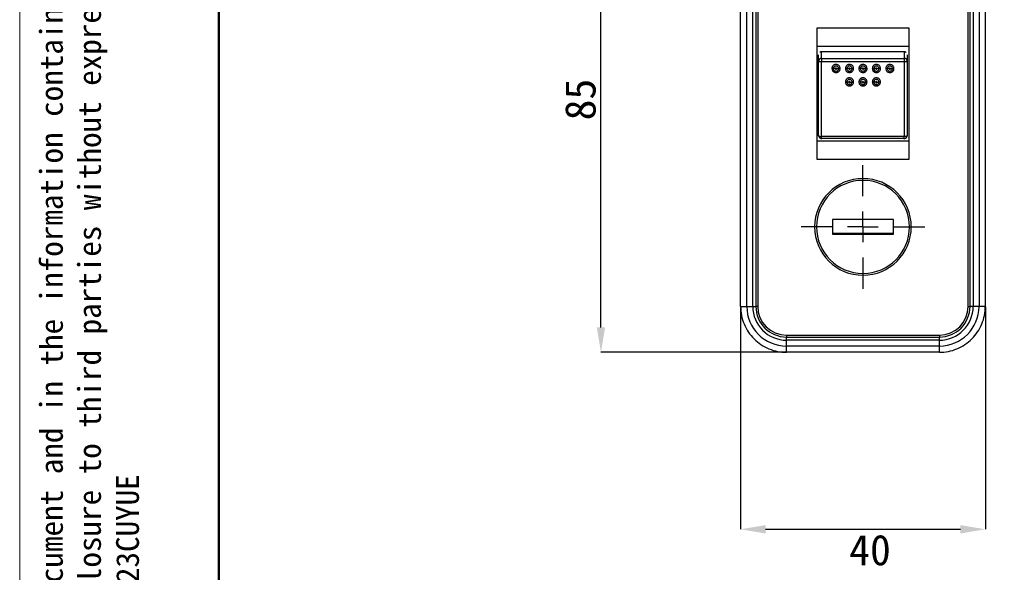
# Model space of a CAD drawing. Header units: millimetres. Extents: x 1140 to 1683, y 113 to 497.
# Tile 2 of 11: x 1140 to 1301, y 242 to 333. Entities that reach past the tile are written whole.
import ezdxf

# ---------------------------------------------------------------- set-up
doc = ezdxf.new("R2010")
doc.units = ezdxf.units.MM
doc.header["$PDSIZE"] = -1
doc.linetypes.add('CENTERX2', pattern=[20.32, 12.7, -2.54, 2.54, -2.54])
doc.layers.add('1轮廓实线层', color=7, linetype='Continuous')
doc.layers.add('3中心线层', color=1, linetype='CENTERX2')
for name, color, linetype, lineweight in [('尺寸线层', 3, 'Continuous', 18), ('粗实线层', 7, 'Continuous', 50), ('细实线层', 3, 'Continuous', 18)]:
    doc.layers.add(name, color=color, linetype=linetype, lineweight=lineweight)
doc.styles.add('SLDTEXTSTYLE0', font='txt', dxfattribs={"width": 0.7})
doc.dimstyles.new('SLDDIMSTYLE0', dxfattribs={"dimtxt": 3.5, "dimasz": 4.08, "dimexe": 0, "dimexo": 0.0625, "dimgap": 0.875, "dimtad": 2, "dimlfac": 2, "dimrnd": 1e-09, "dimzin": 12, "dimdsep": 46, "dimtxsty": 'SLDTEXTSTYLE0', "dimsah": 1, "dimcen": 0.09, "dimadec": 0, "dimazin": 3, "dimtfac": 1, "dimtmove": 0, "dimatfit": 0, "dimfxl": 1, "dimfrac": 2, "dimtolj": 1, "dimtzin": 12, "dimarcsym": 0})

# ---------------------------------------------------------------- blocks, each defined once
blk = doc.blocks.new('_D_2')
at = {"layer": 'Defpoints', "color": 0, "transparency": 16777216}
for p in [(1257.95, 285.75), (1297.95, 285.75), (1297.95, 249.33)]:
    blk.add_point(p, dxfattribs=at)
at = {"layer": '尺寸线层', "color": 0, "lineweight": -2, "transparency": 16777216}
for p, q in [((1257.95, 285.69), (1257.95, 249.33)), ((1297.95, 285.69), (1297.95, 249.33)), ((1262.03, 249.33), (1293.87, 249.33))]:
    blk.add_line(p, q, dxfattribs=at)
at = {"layer": '尺寸线层', "color": 0, "transparency": 16777216}
for points in [[(1262.03, 250.01), (1262.03, 248.65), (1257.95, 249.33)], [(1293.87, 250.01), (1293.87, 248.65), (1297.95, 249.33)]]:
    blk.add_solid(points, dxfattribs=at)
at = {"layer": '尺寸线层', "color": 0, "transparency": 16777216, "insert": (1279.1, 248.45), "char_height": 3.5, "attachment_point": 2}
blk.add_mtext('\\A1;{\\fSimSun|b1|i0|c134|p2;\\H1.42857x;40}', dxfattribs=at)
blk = doc.blocks.new('_D_3')
at = {"layer": 'Defpoints', "color": 0, "transparency": 16777216}
for p in [(1235.12, 363.25), (1265.45, 363.25), (1265.45, 278.25)]:
    blk.add_point(p, dxfattribs=at)
at = {"layer": '尺寸线层', "color": 0, "lineweight": -2, "transparency": 16777216}
for p, q in [((1265.38, 363.25), (1235.12, 363.25)), ((1235.12, 282.33), (1235.12, 359.17)), ((1265.38, 278.25), (1235.12, 278.25))]:
    blk.add_line(p, q, dxfattribs=at)
at = {"layer": '尺寸线层', "color": 0, "transparency": 16777216}
for points in [[(1234.44, 359.17), (1235.8, 359.17), (1235.12, 363.25)], [(1234.44, 282.33), (1235.8, 282.33), (1235.12, 278.25)]]:
    blk.add_solid(points, dxfattribs=at)
at = {"layer": '尺寸线层', "color": 0, "transparency": 16777216, "insert": (1229.24, 319.55), "char_height": 3.5, "attachment_point": 2, "rotation": 90}
blk.add_mtext('\\A1;{\\fSimSun|b1|i0|c134|p2;\\H1.42857x;85}', dxfattribs=at)
blk = doc.blocks.new('SW_CENTERMARKSYMBOL_1')
at = {"layer": '3中心线层', "color": 0}
for p, q in [((0, 2.5), (0, 5.05)), ((0, 0), (0, 1.25)), ((-2.5, 0), (-5.05, 0)), ((0, 0), (-1.25, 0)), ((0, 0), (0, -1.25)), ((0, 0), (1.25, 0)), ((2.5, 0), (5.05, 0)), ((0, -2.5), (0, -5.05))]:
    blk.add_line(p, q, dxfattribs=at)

msp = doc.modelspace()

# ---------------------------------------------------------------- linework, layer by layer
at = {"layer": '1轮廓实线层'}
for p, q in [((1257.946, 285.749), (1257.946, 355.749)), ((1258.964, 285.749), (1258.964, 355.749)), ((1259.93, 285.749), (1259.93, 355.749)), ((1295.964, 355.749), (1295.964, 285.749)), ((1296.93, 355.749), (1296.93, 285.749)), ((1297.947, 355.749), (1297.947, 285.749)), ((1260.447, 333.949), (1260.447, 285.749)), ((1260.747, 333.949), (1260.747, 285.749)), ((1295.147, 285.749), (1295.147, 333.949)), ((1295.447, 285.749), (1295.447, 333.949)), ((1270.447, 331.249), (1285.447, 331.249)), ((1270.447, 309.749), (1270.447, 331.249)), ((1285.447, 331.249), (1285.447, 309.749)), ((1270.447, 328.249), (1285.447, 328.249)), ((1270.697, 325.792), (1270.697, 326.866)), ((1271.197, 326.275), (1271.197, 327.362)), ((1284.697, 327.362), (1271.197, 327.362)), ((1284.697, 327.362), (1284.697, 326.275)), ((1284.831, 327.38), (1284.822, 327.345)), ((1285.029, 327.251), (1284.978, 327.284)), ((1285.197, 326.866), (1285.197, 325.792)), ((1270.697, 313.704), (1270.697, 325.792)), ((1271.197, 326.275), (1271.197, 325.769)), ((1271.197, 326.275), (1284.697, 326.275)), ((1271.197, 325.769), (1284.697, 325.769)), ((1271.197, 313.506), (1271.197, 325.769)), ((1284.697, 326.275), (1284.697, 325.769)), ((1284.697, 325.769), (1284.697, 313.506)), ((1285.197, 325.792), (1285.197, 313.704)), ((1285.447, 312.749), (1270.447, 312.749)), ((1270.697, 313.598), (1270.697, 313.704)), ((1284.697, 313.506), (1271.197, 313.506)), ((1271.197, 313.206), (1271.197, 313.506)), ((1284.697, 313.206), (1271.197, 313.206)), ((1271.197, 313.096), (1271.197, 313.206)), ((1284.697, 313.206), (1284.697, 313.506)), ((1284.697, 313.206), (1284.697, 313.096)), ((1285.197, 313.704), (1285.197, 313.598)), ((1285.447, 309.749), (1270.447, 309.749)), ((1277.947, 306.349), (1277.947, 306.649)), ((1272.947, 299.949), (1272.947, 297.549)), ((1282.947, 299.949), (1272.947, 299.949)), ((1282.947, 297.549), (1282.947, 299.949)), ((1282.947, 297.649), (1272.947, 297.649)), ((1272.947, 297.549), (1282.947, 297.549)), ((1277.947, 291.149), (1277.947, 290.849)), ((1257.946, 285.749), (1258.964, 285.749)), ((1258.964, 285.749), (1259.93, 285.749)), ((1259.93, 285.749), (1260.447, 285.749)), ((1260.747, 285.749), (1260.447, 285.749)), ((1295.147, 285.749), (1295.447, 285.749)), ((1295.964, 285.749), (1295.447, 285.749)), ((1296.93, 285.749), (1295.964, 285.749)), ((1297.947, 285.749), (1296.93, 285.749)), ((1265.447, 281.049), (1290.447, 281.049)), ((1265.447, 281.049), (1265.447, 280.749)), ((1265.447, 280.749), (1290.447, 280.749)), ((1265.447, 280.232), (1265.447, 280.749)), ((1265.447, 279.266), (1265.447, 280.232)), ((1290.447, 280.232), (1265.447, 280.232)), ((1290.447, 281.049), (1290.447, 280.749)), ((1290.447, 280.232), (1290.447, 280.749)), ((1290.447, 279.266), (1290.447, 280.232)), ((1290.447, 279.266), (1265.447, 279.266)), ((1265.447, 278.248), (1265.447, 279.266)), ((1290.447, 278.248), (1290.447, 279.266)), ((1290.447, 278.248), (1265.447, 278.248))]:
    msp.add_line(p, q, dxfattribs=at)
at = {"layer": '1轮廓实线层', "flags": 128}
for points in [[(1271.063, 327.38), (1271.068, 327.361), (1271.072, 327.345)], [(1271.197, 327.397), (1271.197, 327.379), (1271.197, 327.362)], [(1284.697, 327.397), (1284.697, 327.379), (1284.697, 327.362)], [(1270.697, 313.704), (1270.706, 313.666), (1270.735, 313.628), (1270.781, 313.594), (1270.843, 313.564), (1270.919, 313.539), (1271.005, 313.521), (1271.099, 313.51), (1271.197, 313.506)], [(1285.197, 313.704), (1285.187, 313.666), (1285.159, 313.628), (1285.113, 313.594), (1285.05, 313.564), (1284.975, 313.539), (1284.888, 313.521), (1284.794, 313.51), (1284.697, 313.506)]]:
    msp.add_lwpolyline(points, dxfattribs=at)
at = {"layer": '1轮廓实线层'}
for centre, radius, start, end in [((1271.188, 325.784), 0.492, 89.02424, 178.98981), ((1271.072, 328.468), 2.702, 262.01677, 272.64573), ((1284.705, 325.784), 0.492, 1.01019, 90.97576), ((1284.822, 328.468), 2.702, 267.35427, 277.98323), ((1272.9, 322.19), 2.432, 84.74397, 90.551), ((1274.195, 322.19), 2.433, 89.49135, 95.29774), ((1275.1, 322.19), 2.432, 84.74397, 90.551), ((1276.395, 322.19), 2.433, 89.49135, 95.29774), ((1277.3, 322.19), 2.432, 84.74397, 90.551), ((1278.595, 322.19), 2.433, 89.49135, 95.29774), ((1279.5, 322.19), 2.432, 84.74397, 90.551), ((1280.795, 322.19), 2.433, 89.49135, 95.29774), ((1281.7, 322.19), 2.432, 84.74397, 90.551), ((1282.995, 322.19), 2.433, 89.49135, 95.29774), ((1275.099, 321.064), 1.371, 80.62018, 90.94784), ((1276.395, 321.064), 1.372, 89.0947, 99.42092), ((1277.299, 321.064), 1.371, 80.62018, 90.94784), ((1278.595, 321.064), 1.372, 89.09467, 99.42088), ((1279.499, 321.064), 1.371, 80.62018, 90.94784), ((1280.795, 321.064), 1.372, 89.09467, 99.42088), ((1271.196, 313.705), 0.499, 180.10943, 270.10901), ((1284.698, 313.705), 0.499, 269.89099, 359.89057), ((1277.947, 298.749), 7.9, 90, 270), ((1277.947, 298.749), 7.6, 90, 270), ((1277.947, 298.749), 7.9, 270, 90), ((1277.947, 298.749), 7.6, 270, 90), ((1265.447, 285.749), 6.483, 180, 270), ((1265.447, 285.749), 5.517, 180, 270), ((1265.447, 285.749), 5, 180, 270), ((1265.447, 285.749), 4.7, 180, 270), ((1290.447, 285.749), 6.483, 270, 0), ((1290.447, 285.749), 5.517, 270, 0), ((1290.447, 285.749), 4.7, 270, 0), ((1290.447, 285.749), 5, 270, 0)]:
    msp.add_arc(centre, radius, start, end, dxfattribs=at)
for points, knots in [([(1271.072, 327.345), (1271.037, 327.334), (1270.974, 327.315), (1270.925, 327.287), (1270.904, 327.275)], [0, 0, 0, 0, 0.552692, 1, 1, 1, 1]), ([(1271.197, 327.362), (1271.173, 327.361), (1271.131, 327.36), (1271.09, 327.35), (1271.072, 327.345)], [0, 0, 0, 0, 0.5586033, 1, 1, 1, 1]), ([(1284.822, 327.345), (1284.799, 327.351), (1284.758, 327.36), (1284.715, 327.362), (1284.697, 327.362)], [0, 0, 0, 0, 0.5607529, 1, 1, 1, 1]), ([(1284.978, 327.284), (1284.953, 327.296), (1284.905, 327.32), (1284.849, 327.337), (1284.822, 327.345)], [0, 0, 0, 0, 0.5242572, 1, 1, 1, 1]), ([(1274.217, 324.622), (1274.21, 324.698), (1274.197, 324.827), (1274.117, 324.982), (1274.029, 325.092), (1273.921, 325.182), (1273.765, 325.264), (1273.572, 325.3), (1273.383, 325.277), (1273.246, 325.223), (1273.148, 325.161), (1273.072, 325.096), (1273.006, 325.021), (1272.946, 324.925), (1272.89, 324.792), (1272.881, 324.684), (1272.876, 324.622)], [0, 0, 0, 0, 0.1077514, 0.184015, 0.2458176, 0.3083055, 0.3849206, 0.4949516, 0.5834888, 0.653036, 0.7035389, 0.7496022, 0.795657, 0.8458063, 0.9117151, 1, 1, 1, 1]), ([(1276.417, 324.622), (1276.41, 324.698), (1276.397, 324.827), (1276.317, 324.982), (1276.229, 325.092), (1276.121, 325.182), (1275.965, 325.264), (1275.772, 325.3), (1275.583, 325.277), (1275.446, 325.223), (1275.348, 325.161), (1275.272, 325.096), (1275.206, 325.021), (1275.146, 324.925), (1275.09, 324.792), (1275.081, 324.684), (1275.076, 324.622)], [0, 0, 0, 0, 0.1077514, 0.18401498, 0.24581759, 0.30830553, 0.38492061, 0.49495163, 0.58348877, 0.65303604, 0.70353891, 0.74960223, 0.79565698, 0.8458063, 0.91171511, 1, 1, 1, 1]), ([(1278.617, 324.622), (1278.61, 324.698), (1278.597, 324.827), (1278.517, 324.982), (1278.429, 325.092), (1278.321, 325.182), (1278.165, 325.264), (1277.972, 325.3), (1277.783, 325.277), (1277.646, 325.223), (1277.548, 325.161), (1277.472, 325.096), (1277.406, 325.021), (1277.346, 324.925), (1277.29, 324.792), (1277.281, 324.684), (1277.276, 324.622)], [0, 0, 0, 0, 0.1077514, 0.184015, 0.2458176, 0.3083055, 0.3849206, 0.4949516, 0.5834888, 0.653036, 0.7035389, 0.7496022, 0.795657, 0.8458063, 0.9117151, 1, 1, 1, 1]), ([(1280.817, 324.622), (1280.81, 324.698), (1280.797, 324.827), (1280.717, 324.982), (1280.629, 325.092), (1280.521, 325.182), (1280.365, 325.264), (1280.172, 325.3), (1279.983, 325.277), (1279.846, 325.223), (1279.748, 325.161), (1279.672, 325.096), (1279.606, 325.021), (1279.546, 324.925), (1279.49, 324.792), (1279.481, 324.684), (1279.476, 324.622)], [0, 0, 0, 0, 0.1077514, 0.184015, 0.2458176, 0.3083055, 0.3849206, 0.4949516, 0.5834888, 0.653036, 0.7035389, 0.7496022, 0.795657, 0.8458063, 0.9117151, 1, 1, 1, 1]), ([(1283.017, 324.622), (1283.01, 324.698), (1282.997, 324.827), (1282.917, 324.982), (1282.829, 325.092), (1282.721, 325.182), (1282.565, 325.264), (1282.372, 325.3), (1282.183, 325.277), (1282.046, 325.223), (1281.948, 325.161), (1281.872, 325.096), (1281.806, 325.021), (1281.746, 324.925), (1281.69, 324.792), (1281.681, 324.684), (1281.676, 324.622)], [0, 0, 0, 0, 0.1077514, 0.184015, 0.2458176, 0.3083055, 0.3849206, 0.4949516, 0.5834888, 0.653036, 0.7035389, 0.7496022, 0.795657, 0.8458063, 0.9117151, 1, 1, 1, 1]), ([(1272.876, 324.622), (1272.884, 324.547), (1272.896, 324.418), (1272.976, 324.263), (1273.064, 324.154), (1273.173, 324.063), (1273.329, 323.982), (1273.522, 323.946), (1273.71, 323.969), (1273.847, 324.022), (1273.946, 324.084), (1274.022, 324.149), (1274.087, 324.224), (1274.148, 324.32), (1274.204, 324.453), (1274.212, 324.561), (1274.217, 324.622)], [0, 0, 0, 0, 0.1077551, 0.1840243, 0.2458303, 0.3083189, 0.3849173, 0.4949229, 0.5834583, 0.6530117, 0.7035176, 0.7495837, 0.7956418, 0.8457943, 0.9117082, 1, 1, 1, 1]), ([(1273.971, 324.612), (1273.965, 324.668), (1273.952, 324.779), (1273.854, 324.921), (1273.714, 325.015), (1273.547, 325.049), (1273.38, 325.015), (1273.24, 324.921), (1273.142, 324.779), (1273.129, 324.668), (1273.123, 324.612)], [0, 0, 0, 0, 0.1252797, 0.2504348, 0.3752313, 0.500015, 0.6248047, 0.749598, 0.8747368, 1, 1, 1, 1]), ([(1273.451, 324.599), (1273.416, 324.599), (1273.344, 324.599), (1273.223, 324.603), (1273.16, 324.609), (1273.123, 324.612)], [0, 0, 0, 0, 0.2768715, 0.5619979, 1, 1, 1, 1]), ([(1273.123, 324.612), (1273.129, 324.557), (1273.142, 324.445), (1273.24, 324.304), (1273.38, 324.209), (1273.547, 324.176), (1273.714, 324.209), (1273.854, 324.304), (1273.952, 324.445), (1273.965, 324.557), (1273.971, 324.612)], [0, 0, 0, 0, 0.1252764, 0.2504242, 0.3752211, 0.5000149, 0.6248149, 0.7496085, 0.87474, 1, 1, 1, 1]), ([(1273.643, 324.599), (1273.641, 324.611), (1273.639, 324.634), (1273.622, 324.66), (1273.602, 324.679), (1273.576, 324.692), (1273.543, 324.697), (1273.511, 324.69), (1273.487, 324.675), (1273.468, 324.656), (1273.454, 324.63), (1273.452, 324.609), (1273.451, 324.599)], [0, 0, 0, 0, 0.1212161, 0.2283699, 0.3028701, 0.3958366, 0.5147081, 0.629627, 0.7156204, 0.7889884, 0.8958823, 1, 1, 1, 1]), ([(1273.451, 324.599), (1273.452, 324.586), (1273.455, 324.563), (1273.471, 324.537), (1273.492, 324.518), (1273.518, 324.505), (1273.551, 324.5), (1273.583, 324.507), (1273.607, 324.522), (1273.625, 324.541), (1273.64, 324.567), (1273.642, 324.588), (1273.643, 324.599)], [0, 0, 0, 0, 0.12118616, 0.22828298, 0.30276203, 0.39575062, 0.51470226, 0.62970188, 0.71571562, 0.78905529, 0.89589331, 1, 1, 1, 1]), ([(1273.643, 324.599), (1273.678, 324.599), (1273.75, 324.599), (1273.871, 324.603), (1273.933, 324.609), (1273.971, 324.612)], [0, 0, 0, 0, 0.2768715, 0.5619979, 1, 1, 1, 1]), ([(1275.076, 324.622), (1275.084, 324.547), (1275.096, 324.418), (1275.176, 324.263), (1275.264, 324.154), (1275.373, 324.063), (1275.529, 323.982), (1275.722, 323.946), (1275.91, 323.969), (1276.047, 324.022), (1276.146, 324.084), (1276.222, 324.149), (1276.287, 324.224), (1276.348, 324.32), (1276.404, 324.453), (1276.412, 324.561), (1276.417, 324.622)], [0, 0, 0, 0, 0.1077551, 0.1840243, 0.2458303, 0.3083189, 0.3849173, 0.4949229, 0.5834583, 0.6530117, 0.7035176, 0.7495837, 0.7956418, 0.8457943, 0.9117082, 1, 1, 1, 1]), ([(1276.171, 324.612), (1276.165, 324.668), (1276.152, 324.779), (1276.054, 324.921), (1275.914, 325.015), (1275.747, 325.049), (1275.58, 325.015), (1275.44, 324.921), (1275.342, 324.779), (1275.329, 324.668), (1275.323, 324.612)], [0, 0, 0, 0, 0.1252797, 0.2504348, 0.3752313, 0.500015, 0.6248047, 0.749598, 0.8747368, 1, 1, 1, 1]), ([(1275.651, 324.599), (1275.616, 324.599), (1275.544, 324.599), (1275.423, 324.603), (1275.36, 324.609), (1275.323, 324.612)], [0, 0, 0, 0, 0.2768715, 0.5619979, 1, 1, 1, 1]), ([(1275.323, 324.612), (1275.329, 324.557), (1275.342, 324.445), (1275.44, 324.304), (1275.58, 324.209), (1275.747, 324.176), (1275.914, 324.209), (1276.054, 324.304), (1276.152, 324.445), (1276.165, 324.557), (1276.171, 324.612)], [0, 0, 0, 0, 0.1252764, 0.2504242, 0.3752211, 0.5000149, 0.6248149, 0.7496085, 0.87474, 1, 1, 1, 1]), ([(1275.843, 324.599), (1275.841, 324.611), (1275.839, 324.634), (1275.822, 324.66), (1275.802, 324.679), (1275.776, 324.692), (1275.743, 324.697), (1275.711, 324.69), (1275.687, 324.675), (1275.668, 324.656), (1275.654, 324.63), (1275.652, 324.609), (1275.651, 324.599)], [0, 0, 0, 0, 0.1212161, 0.2283699, 0.3028701, 0.3958366, 0.5147081, 0.629627, 0.7156204, 0.7889884, 0.8958823, 1, 1, 1, 1]), ([(1275.651, 324.599), (1275.652, 324.586), (1275.655, 324.563), (1275.671, 324.537), (1275.692, 324.518), (1275.718, 324.505), (1275.751, 324.5), (1275.783, 324.507), (1275.807, 324.522), (1275.825, 324.541), (1275.84, 324.567), (1275.842, 324.588), (1275.843, 324.599)], [0, 0, 0, 0, 0.1211862, 0.228283, 0.302762, 0.3957506, 0.5147023, 0.6297019, 0.7157156, 0.7890553, 0.8958933, 1, 1, 1, 1]), ([(1275.843, 324.599), (1275.878, 324.599), (1275.95, 324.599), (1276.071, 324.603), (1276.133, 324.609), (1276.171, 324.612)], [0, 0, 0, 0, 0.27687149, 0.56199789, 1, 1, 1, 1]), ([(1277.276, 324.622), (1277.284, 324.547), (1277.296, 324.418), (1277.376, 324.263), (1277.464, 324.154), (1277.573, 324.063), (1277.729, 323.982), (1277.922, 323.946), (1278.11, 323.969), (1278.247, 324.022), (1278.346, 324.084), (1278.422, 324.149), (1278.487, 324.224), (1278.548, 324.32), (1278.604, 324.453), (1278.612, 324.561), (1278.617, 324.622)], [0, 0, 0, 0, 0.1077551, 0.1840243, 0.2458303, 0.3083189, 0.3849173, 0.4949229, 0.5834583, 0.6530117, 0.7035176, 0.7495837, 0.7956418, 0.8457943, 0.9117082, 1, 1, 1, 1]), ([(1278.371, 324.612), (1278.365, 324.668), (1278.352, 324.779), (1278.254, 324.921), (1278.114, 325.015), (1277.947, 325.049), (1277.78, 325.015), (1277.64, 324.921), (1277.542, 324.779), (1277.529, 324.668), (1277.523, 324.612)], [0, 0, 0, 0, 0.1252797, 0.2504348, 0.3752313, 0.500015, 0.6248047, 0.749598, 0.8747368, 1, 1, 1, 1]), ([(1277.851, 324.599), (1277.816, 324.599), (1277.744, 324.599), (1277.623, 324.603), (1277.56, 324.609), (1277.523, 324.612)], [0, 0, 0, 0, 0.2768715, 0.5619979, 1, 1, 1, 1]), ([(1277.523, 324.612), (1277.529, 324.557), (1277.542, 324.445), (1277.64, 324.304), (1277.78, 324.209), (1277.947, 324.176), (1278.114, 324.209), (1278.254, 324.304), (1278.352, 324.445), (1278.365, 324.557), (1278.371, 324.612)], [0, 0, 0, 0, 0.1252764, 0.2504242, 0.3752211, 0.5000149, 0.6248149, 0.7496085, 0.87474, 1, 1, 1, 1]), ([(1278.043, 324.599), (1278.041, 324.611), (1278.039, 324.634), (1278.022, 324.66), (1278.002, 324.679), (1277.976, 324.692), (1277.943, 324.697), (1277.911, 324.69), (1277.887, 324.675), (1277.868, 324.656), (1277.854, 324.63), (1277.852, 324.609), (1277.851, 324.599)], [0, 0, 0, 0, 0.1212161, 0.2283699, 0.3028701, 0.3958366, 0.5147081, 0.629627, 0.7156204, 0.7889884, 0.8958823, 1, 1, 1, 1]), ([(1277.851, 324.599), (1277.852, 324.586), (1277.855, 324.563), (1277.871, 324.537), (1277.892, 324.518), (1277.918, 324.505), (1277.951, 324.5), (1277.983, 324.507), (1278.007, 324.522), (1278.025, 324.541), (1278.04, 324.567), (1278.042, 324.588), (1278.043, 324.599)], [0, 0, 0, 0, 0.1211862, 0.228283, 0.302762, 0.3957506, 0.5147023, 0.6297019, 0.7157156, 0.7890553, 0.8958933, 1, 1, 1, 1]), ([(1278.043, 324.599), (1278.078, 324.599), (1278.15, 324.599), (1278.271, 324.603), (1278.333, 324.609), (1278.371, 324.612)], [0, 0, 0, 0, 0.2768715, 0.5619979, 1, 1, 1, 1]), ([(1279.476, 324.622), (1279.484, 324.547), (1279.496, 324.418), (1279.576, 324.263), (1279.664, 324.154), (1279.773, 324.063), (1279.929, 323.982), (1280.122, 323.946), (1280.31, 323.969), (1280.447, 324.022), (1280.546, 324.084), (1280.622, 324.149), (1280.687, 324.224), (1280.748, 324.32), (1280.804, 324.453), (1280.812, 324.561), (1280.817, 324.622)], [0, 0, 0, 0, 0.1077551, 0.1840243, 0.2458303, 0.3083189, 0.3849173, 0.4949229, 0.5834583, 0.6530117, 0.7035176, 0.7495837, 0.7956418, 0.8457943, 0.9117082, 1, 1, 1, 1]), ([(1280.571, 324.612), (1280.565, 324.668), (1280.552, 324.779), (1280.454, 324.921), (1280.314, 325.015), (1280.147, 325.049), (1279.98, 325.015), (1279.84, 324.921), (1279.742, 324.779), (1279.729, 324.668), (1279.723, 324.612)], [0, 0, 0, 0, 0.12527965, 0.25043483, 0.37523135, 0.500015, 0.62480465, 0.74959797, 0.87473681, 1, 1, 1, 1]), ([(1280.051, 324.599), (1280.016, 324.599), (1279.944, 324.599), (1279.823, 324.603), (1279.76, 324.609), (1279.723, 324.612)], [0, 0, 0, 0, 0.2768715, 0.5619979, 1, 1, 1, 1]), ([(1279.723, 324.612), (1279.729, 324.557), (1279.742, 324.445), (1279.84, 324.304), (1279.98, 324.209), (1280.147, 324.176), (1280.314, 324.209), (1280.454, 324.304), (1280.552, 324.445), (1280.565, 324.557), (1280.571, 324.612)], [0, 0, 0, 0, 0.12527643, 0.25042421, 0.37522109, 0.50001494, 0.6248149, 0.74960847, 0.87474, 1, 1, 1, 1]), ([(1280.243, 324.599), (1280.241, 324.611), (1280.239, 324.634), (1280.222, 324.66), (1280.202, 324.679), (1280.176, 324.692), (1280.143, 324.697), (1280.111, 324.69), (1280.087, 324.675), (1280.068, 324.656), (1280.054, 324.63), (1280.052, 324.609), (1280.051, 324.599)], [0, 0, 0, 0, 0.1212161, 0.2283699, 0.3028701, 0.3958366, 0.5147081, 0.629627, 0.7156204, 0.7889884, 0.8958823, 1, 1, 1, 1]), ([(1280.051, 324.599), (1280.052, 324.586), (1280.055, 324.563), (1280.071, 324.537), (1280.092, 324.518), (1280.118, 324.505), (1280.151, 324.5), (1280.183, 324.507), (1280.207, 324.522), (1280.225, 324.541), (1280.24, 324.567), (1280.242, 324.588), (1280.243, 324.599)], [0, 0, 0, 0, 0.1211862, 0.228283, 0.302762, 0.3957506, 0.5147023, 0.6297019, 0.7157156, 0.7890553, 0.8958933, 1, 1, 1, 1]), ([(1280.243, 324.599), (1280.278, 324.599), (1280.35, 324.599), (1280.471, 324.603), (1280.533, 324.609), (1280.571, 324.612)], [0, 0, 0, 0, 0.27687149, 0.56199789, 1, 1, 1, 1]), ([(1281.676, 324.622), (1281.684, 324.547), (1281.696, 324.418), (1281.776, 324.263), (1281.864, 324.154), (1281.973, 324.063), (1282.129, 323.982), (1282.322, 323.946), (1282.51, 323.969), (1282.647, 324.022), (1282.746, 324.084), (1282.822, 324.149), (1282.887, 324.224), (1282.948, 324.32), (1283.004, 324.453), (1283.012, 324.561), (1283.017, 324.622)], [0, 0, 0, 0, 0.1077551, 0.1840243, 0.2458303, 0.3083189, 0.3849173, 0.4949229, 0.5834583, 0.6530117, 0.7035176, 0.7495837, 0.7956418, 0.8457943, 0.9117082, 1, 1, 1, 1]), ([(1282.771, 324.612), (1282.765, 324.668), (1282.752, 324.779), (1282.654, 324.921), (1282.514, 325.015), (1282.347, 325.049), (1282.18, 325.015), (1282.04, 324.921), (1281.942, 324.779), (1281.929, 324.668), (1281.923, 324.612)], [0, 0, 0, 0, 0.1252797, 0.2504348, 0.3752313, 0.500015, 0.6248047, 0.749598, 0.8747368, 1, 1, 1, 1]), ([(1282.251, 324.599), (1282.216, 324.599), (1282.144, 324.599), (1282.023, 324.603), (1281.96, 324.609), (1281.923, 324.612)], [0, 0, 0, 0, 0.2768715, 0.5619979, 1, 1, 1, 1]), ([(1281.923, 324.612), (1281.929, 324.557), (1281.942, 324.445), (1282.04, 324.304), (1282.18, 324.209), (1282.347, 324.176), (1282.514, 324.209), (1282.654, 324.304), (1282.752, 324.445), (1282.765, 324.557), (1282.771, 324.612)], [0, 0, 0, 0, 0.1252764, 0.2504242, 0.3752211, 0.5000149, 0.6248149, 0.7496085, 0.87474, 1, 1, 1, 1]), ([(1282.443, 324.599), (1282.441, 324.611), (1282.439, 324.634), (1282.422, 324.66), (1282.402, 324.679), (1282.376, 324.692), (1282.343, 324.697), (1282.311, 324.69), (1282.287, 324.675), (1282.268, 324.656), (1282.254, 324.63), (1282.252, 324.609), (1282.251, 324.599)], [0, 0, 0, 0, 0.1212161, 0.2283699, 0.3028701, 0.3958366, 0.5147081, 0.629627, 0.7156204, 0.7889884, 0.8958823, 1, 1, 1, 1]), ([(1282.251, 324.599), (1282.252, 324.586), (1282.255, 324.563), (1282.271, 324.537), (1282.292, 324.518), (1282.318, 324.505), (1282.351, 324.5), (1282.383, 324.507), (1282.407, 324.522), (1282.425, 324.541), (1282.44, 324.567), (1282.442, 324.588), (1282.443, 324.599)], [0, 0, 0, 0, 0.12118616, 0.22828298, 0.30276203, 0.39575062, 0.51470226, 0.62970188, 0.71571562, 0.78905529, 0.89589331, 1, 1, 1, 1]), ([(1282.443, 324.599), (1282.478, 324.599), (1282.55, 324.599), (1282.671, 324.603), (1282.733, 324.609), (1282.771, 324.612)], [0, 0, 0, 0, 0.2768715, 0.5619979, 1, 1, 1, 1]), ([(1276.417, 322.435), (1276.41, 322.51), (1276.397, 322.638), (1276.317, 322.793), (1276.229, 322.902), (1276.121, 322.992), (1275.965, 323.073), (1275.771, 323.109), (1275.583, 323.086), (1275.446, 323.033), (1275.347, 322.971), (1275.271, 322.906), (1275.206, 322.831), (1275.145, 322.736), (1275.09, 322.604), (1275.081, 322.497), (1275.076, 322.435)], [0, 0, 0, 0, 0.1077771, 0.1839937, 0.245796, 0.3083001, 0.3850184, 0.4951847, 0.5837127, 0.6532118, 0.7036944, 0.7497451, 0.7957849, 0.8459167, 0.9117855, 1, 1, 1, 1]), ([(1275.076, 322.435), (1275.084, 322.36), (1275.096, 322.232), (1275.176, 322.078), (1275.264, 321.97), (1275.372, 321.879), (1275.529, 321.799), (1275.722, 321.763), (1275.911, 321.786), (1276.048, 321.839), (1276.147, 321.901), (1276.231, 321.972), (1276.312, 322.071), (1276.396, 322.226), (1276.409, 322.357), (1276.417, 322.435)], [0, 0, 0, 0, 0.1077998, 0.1840019, 0.2458025, 0.3083249, 0.3851909, 0.4955785, 0.5841495, 0.653629, 0.7041079, 0.7501553, 0.8117951, 0.8878396, 1, 1, 1, 1]), ([(1276.171, 322.417), (1276.165, 322.472), (1276.152, 322.583), (1276.054, 322.724), (1275.914, 322.818), (1275.747, 322.851), (1275.58, 322.818), (1275.44, 322.724), (1275.342, 322.583), (1275.329, 322.472), (1275.323, 322.417)], [0, 0, 0, 0, 0.12535863, 0.25052358, 0.37528276, 0.50001496, 0.62475351, 0.74951018, 0.87465767, 1, 1, 1, 1]), ([(1275.651, 322.393), (1275.616, 322.393), (1275.544, 322.394), (1275.423, 322.401), (1275.36, 322.411), (1275.323, 322.417)], [0, 0, 0, 0, 0.2768715, 0.5619979, 1, 1, 1, 1]), ([(1275.323, 322.417), (1275.327, 322.369), (1275.335, 322.287), (1275.386, 322.189), (1275.442, 322.12), (1275.51, 322.062), (1275.609, 322.011), (1275.731, 321.988), (1275.851, 322.003), (1275.937, 322.037), (1276, 322.076), (1276.053, 322.121), (1276.105, 322.184), (1276.157, 322.284), (1276.166, 322.367), (1276.171, 322.417)], [0, 0, 0, 0, 0.1083686, 0.1847347, 0.2468448, 0.309177, 0.3858249, 0.4956365, 0.5837249, 0.6529012, 0.7032888, 0.7491764, 0.8111416, 0.8872995, 1, 1, 1, 1]), ([(1275.843, 322.393), (1275.841, 322.405), (1275.839, 322.428), (1275.822, 322.454), (1275.802, 322.473), (1275.776, 322.487), (1275.742, 322.491), (1275.711, 322.484), (1275.687, 322.469), (1275.668, 322.45), (1275.654, 322.424), (1275.652, 322.403), (1275.651, 322.393)], [0, 0, 0, 0, 0.1222945, 0.229527, 0.3038665, 0.3965336, 0.5149749, 0.6293351, 0.7149293, 0.7881757, 0.8952155, 1, 1, 1, 1]), ([(1275.651, 322.393), (1275.652, 322.38), (1275.655, 322.357), (1275.672, 322.331), (1275.692, 322.312), (1275.718, 322.298), (1275.751, 322.294), (1275.783, 322.301), (1275.807, 322.316), (1275.825, 322.335), (1275.84, 322.361), (1275.842, 322.382), (1275.843, 322.393)], [0, 0, 0, 0, 0.1225046, 0.2301356, 0.304626, 0.3971385, 0.515013, 0.6288065, 0.7142614, 0.78771, 0.8951413, 1, 1, 1, 1]), ([(1275.843, 322.393), (1275.878, 322.393), (1275.95, 322.394), (1276.071, 322.401), (1276.133, 322.411), (1276.171, 322.417)], [0, 0, 0, 0, 0.2768715, 0.5619979, 1, 1, 1, 1]), ([(1278.617, 322.435), (1278.61, 322.51), (1278.597, 322.638), (1278.517, 322.793), (1278.429, 322.902), (1278.321, 322.992), (1278.165, 323.073), (1277.971, 323.109), (1277.783, 323.086), (1277.646, 323.033), (1277.547, 322.971), (1277.471, 322.906), (1277.406, 322.831), (1277.345, 322.736), (1277.29, 322.604), (1277.281, 322.497), (1277.276, 322.435)], [0, 0, 0, 0, 0.107777, 0.1839936, 0.2457959, 0.3083001, 0.3850183, 0.4951846, 0.5837127, 0.6532117, 0.7036944, 0.7497451, 0.7957849, 0.8459167, 0.9117855, 1, 1, 1, 1]), ([(1277.276, 322.435), (1277.284, 322.36), (1277.296, 322.232), (1277.376, 322.078), (1277.464, 321.97), (1277.572, 321.879), (1277.729, 321.799), (1277.922, 321.763), (1278.111, 321.786), (1278.248, 321.839), (1278.347, 321.901), (1278.431, 321.972), (1278.512, 322.071), (1278.596, 322.226), (1278.609, 322.357), (1278.617, 322.435)], [0, 0, 0, 0, 0.1077998, 0.1840019, 0.2458024, 0.3083249, 0.3851909, 0.4955786, 0.5841495, 0.653629, 0.7041079, 0.7501553, 0.8117952, 0.8878396, 1, 1, 1, 1]), ([(1278.371, 322.417), (1278.365, 322.472), (1278.352, 322.583), (1278.254, 322.724), (1278.114, 322.818), (1277.947, 322.851), (1277.78, 322.818), (1277.64, 322.724), (1277.542, 322.583), (1277.529, 322.472), (1277.523, 322.417)], [0, 0, 0, 0, 0.1253586, 0.2505236, 0.3752828, 0.500015, 0.6247535, 0.7495102, 0.8746577, 1, 1, 1, 1]), ([(1277.851, 322.393), (1277.816, 322.393), (1277.744, 322.394), (1277.623, 322.401), (1277.56, 322.411), (1277.523, 322.417)], [0, 0, 0, 0, 0.27687149, 0.56199788, 1, 1, 1, 1]), ([(1277.523, 322.417), (1277.527, 322.369), (1277.535, 322.287), (1277.586, 322.189), (1277.642, 322.12), (1277.71, 322.062), (1277.809, 322.011), (1277.931, 321.988), (1278.051, 322.003), (1278.137, 322.037), (1278.2, 322.076), (1278.253, 322.121), (1278.305, 322.184), (1278.357, 322.284), (1278.366, 322.367), (1278.371, 322.417)], [0, 0, 0, 0, 0.1083686, 0.1847346, 0.2468448, 0.309177, 0.3858249, 0.4956365, 0.5837249, 0.6529012, 0.7032888, 0.7491764, 0.8111416, 0.8872996, 1, 1, 1, 1]), ([(1278.043, 322.393), (1278.041, 322.405), (1278.039, 322.428), (1278.022, 322.454), (1278.002, 322.473), (1277.976, 322.487), (1277.942, 322.491), (1277.911, 322.484), (1277.887, 322.469), (1277.868, 322.45), (1277.854, 322.424), (1277.852, 322.403), (1277.851, 322.393)], [0, 0, 0, 0, 0.1222945, 0.229527, 0.3038665, 0.3965336, 0.5149749, 0.629335, 0.7149293, 0.7881757, 0.8952155, 1, 1, 1, 1]), ([(1277.851, 322.393), (1277.852, 322.38), (1277.855, 322.357), (1277.872, 322.331), (1277.892, 322.312), (1277.918, 322.298), (1277.951, 322.294), (1277.983, 322.301), (1278.007, 322.316), (1278.025, 322.335), (1278.04, 322.361), (1278.042, 322.382), (1278.043, 322.393)], [0, 0, 0, 0, 0.1225046, 0.2301356, 0.3046261, 0.3971387, 0.5150132, 0.6288067, 0.7142615, 0.7877101, 0.8951414, 1, 1, 1, 1]), ([(1278.043, 322.393), (1278.078, 322.393), (1278.15, 322.394), (1278.271, 322.401), (1278.333, 322.411), (1278.371, 322.417)], [0, 0, 0, 0, 0.2768715, 0.5619979, 1, 1, 1, 1]), ([(1280.817, 322.435), (1280.81, 322.51), (1280.797, 322.638), (1280.717, 322.793), (1280.629, 322.902), (1280.521, 322.992), (1280.365, 323.073), (1280.171, 323.109), (1279.983, 323.086), (1279.846, 323.033), (1279.747, 322.971), (1279.671, 322.906), (1279.606, 322.831), (1279.545, 322.736), (1279.49, 322.604), (1279.481, 322.497), (1279.476, 322.435)], [0, 0, 0, 0, 0.107777, 0.1839936, 0.2457959, 0.3083001, 0.3850183, 0.4951846, 0.5837127, 0.6532117, 0.7036944, 0.7497451, 0.7957849, 0.8459167, 0.9117855, 1, 1, 1, 1]), ([(1279.476, 322.435), (1279.484, 322.36), (1279.496, 322.232), (1279.576, 322.078), (1279.664, 321.97), (1279.772, 321.879), (1279.929, 321.799), (1280.122, 321.763), (1280.311, 321.786), (1280.448, 321.839), (1280.547, 321.901), (1280.631, 321.972), (1280.712, 322.071), (1280.796, 322.226), (1280.809, 322.357), (1280.817, 322.435)], [0, 0, 0, 0, 0.1077998, 0.1840019, 0.2458024, 0.3083249, 0.3851909, 0.4955786, 0.5841495, 0.653629, 0.7041079, 0.7501553, 0.8117952, 0.8878396, 1, 1, 1, 1]), ([(1280.571, 322.417), (1280.565, 322.472), (1280.552, 322.583), (1280.454, 322.724), (1280.314, 322.818), (1280.147, 322.851), (1279.98, 322.818), (1279.84, 322.724), (1279.742, 322.583), (1279.729, 322.472), (1279.723, 322.417)], [0, 0, 0, 0, 0.1253586, 0.2505236, 0.3752828, 0.500015, 0.6247535, 0.7495102, 0.8746577, 1, 1, 1, 1]), ([(1280.051, 322.393), (1280.016, 322.393), (1279.944, 322.394), (1279.823, 322.401), (1279.76, 322.411), (1279.723, 322.417)], [0, 0, 0, 0, 0.2768715, 0.5619979, 1, 1, 1, 1]), ([(1279.723, 322.417), (1279.727, 322.369), (1279.735, 322.287), (1279.786, 322.189), (1279.842, 322.12), (1279.91, 322.062), (1280.009, 322.011), (1280.131, 321.988), (1280.251, 322.003), (1280.337, 322.037), (1280.4, 322.076), (1280.453, 322.121), (1280.505, 322.184), (1280.557, 322.284), (1280.566, 322.367), (1280.571, 322.417)], [0, 0, 0, 0, 0.1083686, 0.1847346, 0.2468448, 0.309177, 0.3858249, 0.4956365, 0.5837249, 0.6529012, 0.7032888, 0.7491764, 0.8111416, 0.8872996, 1, 1, 1, 1]), ([(1280.243, 322.393), (1280.241, 322.405), (1280.239, 322.428), (1280.222, 322.454), (1280.202, 322.473), (1280.176, 322.487), (1280.142, 322.491), (1280.111, 322.484), (1280.087, 322.469), (1280.068, 322.45), (1280.054, 322.424), (1280.052, 322.403), (1280.051, 322.393)], [0, 0, 0, 0, 0.1222945, 0.229527, 0.3038665, 0.3965336, 0.5149749, 0.629335, 0.7149293, 0.7881757, 0.8952155, 1, 1, 1, 1]), ([(1280.051, 322.393), (1280.052, 322.38), (1280.055, 322.357), (1280.072, 322.331), (1280.092, 322.312), (1280.118, 322.298), (1280.151, 322.294), (1280.183, 322.301), (1280.207, 322.316), (1280.225, 322.335), (1280.24, 322.361), (1280.242, 322.382), (1280.243, 322.393)], [0, 0, 0, 0, 0.1225046, 0.2301356, 0.3046261, 0.3971387, 0.5150132, 0.6288067, 0.7142615, 0.7877101, 0.8951414, 1, 1, 1, 1]), ([(1280.243, 322.393), (1280.278, 322.393), (1280.35, 322.394), (1280.471, 322.401), (1280.533, 322.411), (1280.571, 322.417)], [0, 0, 0, 0, 0.2768715, 0.5619979, 1, 1, 1, 1])]:
    msp.add_open_spline(points, degree=3, knots=knots, dxfattribs=at)
for points in [[(1257.946, 285.749), (1257.974, 285.258), (1258.03, 284.276), (1258.476, 282.86), (1259.169, 281.555), (1260.109, 280.411), (1261.253, 279.471), (1262.558, 278.778), (1263.974, 278.332), (1264.956, 278.276), (1265.447, 278.248)], [(1290.447, 278.248), (1290.938, 278.276), (1291.92, 278.332), (1293.336, 278.778), (1294.641, 279.471), (1295.784, 280.411), (1296.724, 281.555), (1297.418, 282.86), (1297.864, 284.276), (1297.919, 285.258), (1297.947, 285.749)]]:
    msp.add_open_spline(points, degree=3, dxfattribs=at)
at = {"layer": '粗实线层'}
msp.add_lwpolyline([(1172.685, 487.961), (1673.75, 487.961), (1673.75, 120.095), (1172.685, 120.095)], close=True, dxfattribs=at)
at = {"layer": '细实线层'}
msp.add_lwpolyline([(1140.107, 497.099), (1682.888, 497.099), (1682.888, 113.315), (1140.107, 113.315)], close=True, dxfattribs=at)

# ---------------------------------------------------------------- block references
at = {"layer": '3中心线层', "xscale": 2, "yscale": 2, "zscale": 2}
msp.add_blockref('SW_CENTERMARKSYMBOL_1', (1277.947, 298.749), dxfattribs=at)

# ---------------------------------------------------------------- texts
at = {"layer": '粗实线层', "color": 3, "insert": (1143.423, 159.28), "char_height": 3.732935, "width": 219.31006, "attachment_point": 1, "rotation": 90}
msp.add_mtext('{\\fSimHei|b0|i0|c134|p49;We reserve all rights in this document and in the information contained therein,reproduction,use or disclosure to third parties without express authority is strictly forbidden. copyright 2023CUYUE}', dxfattribs=at)

# ---------------------------------------------------------------- dimensions: what is measured, and where the dimension line sits
at = {"layer": '尺寸线层'}
dim = msp.add_linear_dim(base=(1235.118, 363.249), p1=(1265.447, 278.248), p2=(1265.447, 363.249), angle=90, text='{\\fSimSun|b1|i0|c134|p2;\\H1.42857x;<>}', dimstyle='SLDDIMSTYLE0', override={"dimlfac": 1, "dimtxsty": 'Standard'}, dxfattribs=at)
dim.commit()
dim.dimension.update_dxf_attribs({"geometry": '_D_3', "text_midpoint": (1235.118, 319.55), "dimtype": 160})
dim = msp.add_linear_dim(base=(1297.947, 249.33), p1=(1257.946, 285.749), p2=(1297.947, 285.749), text='{\\fSimSun|b1|i0|c134|p2;\\H1.42857x;<>}', dimstyle='SLDDIMSTYLE0', override={"dimlfac": 1, "dimtxsty": 'Standard'}, dxfattribs=at)
dim.commit()
dim.dimension.update_dxf_attribs({"geometry": '_D_2', "text_midpoint": (1279.098, 249.33), "dimtype": 160})

doc.saveas('drawing.dxf')
